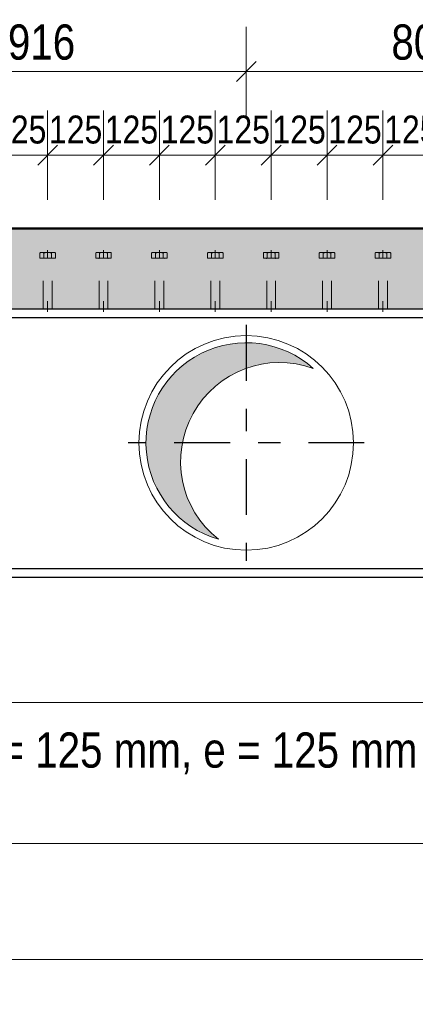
# Model space of a CAD drawing. Header units: millimetres. Extents: x -8.5 to 60.3, y 0 to 42.
# Tile 43 of 109: x 16.5 to 18.2, y 7.7 to 12.1. Entities that reach past the tile are written whole.
import ezdxf

# ---------------------------------------------------------------- set-up
doc = ezdxf.new("R2010")
doc.units = ezdxf.units.MM
doc.linetypes.add('DASHDOT', pattern=[1, 0.5, -0.25, 0, -0.25])
doc.linetypes.add('HIDDEN', pattern=[0.375, 0.25, -0.125])
doc.styles.add('Arial Narrow', font='ARIALN.TTF')
doc.dimstyles.new('Arch_Strakon_dimstyle', dxfattribs={"dimtxt": 11.25, "dimasz": 1, "dimexe": 1.25, "dimexo": 0.0625, "dimgap": 1, "dimtad": 0, "dimdec": 3, "dimzin": 12, "dimdsep": 46, "dimtxsty": 'Arial Narrow', "dimblk": 'Arrowhead_Tick', "dimsah": 1, "dimcen": 0, "dimse1": 1, "dimse2": 1, "dimclrd": 6, "dimclrt": 3, "dimazin": 0, "dimtfac": 1, "dimtdec": 4, "dimtmove": 0, "dimatfit": 3, "dimldrblk": 'NONE', "dimfxl": 1, "dimtvp": 1, "dimtolj": 1, "dimtzin": 0, "dimlwd": 13, "dimarcsym": 2})

# ---------------------------------------------------------------- blocks, each defined once
blk = doc.blocks.new('Arrowhead_Tick')
at = {"color": 0, "linetype": 'Continuous', "lineweight": -2, "ltscale": 0.5}
for p, q in [((0, 20), (0, -10)), ((-1, 0), (0, 0)), ((10, 0), (0, 0))]:
    blk.add_line(p, q, dxfattribs=at)
at = {"color": 2, "linetype": 'Continuous', "lineweight": 35, "ltscale": 0.5}
blk.add_line((4.42, 4.42), (-4.42, -4.42), dxfattribs=at)
blk = doc.blocks.new('*D28')
at = {"color": 6, "linetype": 'Continuous', "lineweight": 13}
blk.add_line((23.0661, 9.6636), (23.0661, 10.8436), dxfattribs=at)
at = {"layer": 'Defpoints', "color": 0}
for p in [(3.6684, 10.8536), (23.0661, 10.8536), (3.6684, 9.6536)]:
    blk.add_point(p, dxfattribs=at)
at = {"color": 6, "lineweight": 13, "xscale": 0.01, "yscale": 0.01, "zscale": 0.01}
for p, rotation in [((23.0661, 10.8536), 90), ((23.0661, 9.6536), 270)]:
    blk.add_blockref('Arrowhead_Tick', p, dxfattribs=dict(at, rotation=rotation))
at = {"color": 2, "lineweight": -2, "insert": (22.9357, 10.2536), "char_height": 0.1575, "attachment_point": 5, "rotation": 90, "style": 'Arial Narrow'}
blk.add_mtext('\\A1;600', dxfattribs=at)
blk = doc.blocks.new('_None')
blk = doc.blocks.new('*D57')
at = {"color": 6, "linetype": 'Continuous', "lineweight": 13}
blk.add_line((15.6717, 11.9159), (17.4828, 11.9159), dxfattribs=at)
at = {"layer": 'Defpoints', "color": 0}
for p in [(17.4928, 11.9159), (15.6617, 11.2136), (17.4928, 10.7816)]:
    blk.add_point(p, dxfattribs=at)
at = {"color": 6, "lineweight": 13, "xscale": 0.01, "yscale": 0.01, "zscale": 0.01}
blk.add_blockref('Arrowhead_Tick', (17.4928, 11.9159), dxfattribs=at)
at = {"color": 6, "lineweight": 13, "xscale": 0.01, "yscale": 0.01, "zscale": 0.01, "rotation": 180}
blk.add_blockref('Arrowhead_Tick', (15.6617, 11.9159), dxfattribs=at)
at = {"color": 2, "lineweight": -2, "insert": (16.5772, 12.0464), "char_height": 0.1575, "attachment_point": 5, "style": 'Arial Narrow'}
blk.add_mtext('\\A1;916', dxfattribs=at)
blk = doc.blocks.new('*D58')
at = {"color": 6, "linetype": 'Continuous', "lineweight": 13}
blk.add_line((17.5028, 11.9159), (19.0828, 11.9159), dxfattribs=at)
at = {"layer": 'Defpoints', "color": 0}
for p in [(19.0928, 11.9159), (17.4928, 10.7816), (19.0928, 10.7816)]:
    blk.add_point(p, dxfattribs=at)
at = {"color": 6, "lineweight": 13, "xscale": 0.01, "yscale": 0.01, "zscale": 0.01}
blk.add_blockref('Arrowhead_Tick', (19.0928, 11.9159), dxfattribs=at)
at = {"color": 6, "lineweight": 13, "xscale": 0.01, "yscale": 0.01, "zscale": 0.01, "rotation": 180}
blk.add_blockref('Arrowhead_Tick', (17.4928, 11.9159), dxfattribs=at)
at = {"color": 2, "lineweight": -2, "insert": (18.2928, 12.0464), "char_height": 0.1575, "attachment_point": 5, "style": 'Arial Narrow'}
blk.add_mtext('\\A1;800', dxfattribs=at)
blk = doc.blocks.new('*D66')
at = {"color": 6, "linetype": 'Continuous', "lineweight": 13}
blk.add_line((14.7884, 8.4617), (37.2933, 8.4617), dxfattribs=at)
at = {"layer": 'Defpoints', "color": 0}
for p in [(14.7784, 9.6536), (37.3033, 9.6536), (37.3033, 8.4617)]:
    blk.add_point(p, dxfattribs=at)
at = {"color": 6, "lineweight": 13, "xscale": 0.01, "yscale": 0.01, "zscale": 0.01}
blk.add_blockref('Arrowhead_Tick', (37.3033, 8.4617), dxfattribs=at)
at = {"color": 6, "lineweight": 13, "xscale": 0.01, "yscale": 0.01, "zscale": 0.01, "rotation": 180}
blk.add_blockref('Arrowhead_Tick', (14.7784, 8.4617), dxfattribs=at)
at = {"color": 2, "lineweight": -2, "insert": (26.0408, 8.5921), "char_height": 0.1575, "attachment_point": 5, "style": 'Arial Narrow'}
blk.add_mtext('\\A1;11262', dxfattribs=at)
blk = doc.blocks.new('*D102')
at = {"color": 6, "linetype": 'Continuous', "lineweight": 13}
blk.add_line((14.3884, 7.9414), (36.2328, 7.9414), dxfattribs=at)
at = {"layer": 'Defpoints', "color": 0}
for p in [(14.3784, 9.5936), (36.2428, 8.6434), (36.2428, 7.9414)]:
    blk.add_point(p, dxfattribs=at)
at = {"color": 6, "lineweight": 13, "xscale": 0.01, "yscale": 0.01, "zscale": 0.01}
blk.add_blockref('Arrowhead_Tick', (36.2428, 7.9414), dxfattribs=at)
at = {"color": 6, "lineweight": 13, "xscale": 0.01, "yscale": 0.01, "zscale": 0.01, "rotation": 180}
blk.add_blockref('Arrowhead_Tick', (14.3784, 7.9414), dxfattribs=at)
at = {"color": 2, "lineweight": 35, "insert": (25.3106, 8.0807), "char_height": 0.175, "attachment_point": 5, "style": 'Arial Narrow'}
blk.add_mtext('\\A1;10932', dxfattribs=at)
blk = doc.blocks.new('*D306')
at = {"color": 6, "linetype": 'Continuous', "lineweight": 13}
blk.add_line((16.3644, 11.5414), (16.5944, 11.5414), dxfattribs=at)
at = {"layer": 'Defpoints', "color": 0}
for p in [(16.6044, 11.5414), (16.3544, 11.1163), (16.6044, 11.1163)]:
    blk.add_point(p, dxfattribs=at)
at = {"color": 6, "lineweight": 13, "xscale": 0.01, "yscale": 0.01, "zscale": 0.01}
blk.add_blockref('Arrowhead_Tick', (16.6044, 11.5414), dxfattribs=at)
at = {"color": 6, "lineweight": 13, "xscale": 0.01, "yscale": 0.01, "zscale": 0.01, "rotation": 180}
blk.add_blockref('Arrowhead_Tick', (16.3544, 11.5414), dxfattribs=at)
at = {"color": 3, "lineweight": 35, "insert": (16.4794, 11.6552), "char_height": 0.125, "attachment_point": 5, "style": 'Arial Narrow'}
blk.add_mtext('\\A1;125', dxfattribs=at)
blk = doc.blocks.new('*D307')
at = {"color": 6, "linetype": 'Continuous', "lineweight": 13}
blk.add_line((16.6144, 11.5414), (16.8444, 11.5414), dxfattribs=at)
at = {"layer": 'Defpoints', "color": 0}
for p in [(16.8544, 11.5414), (16.6044, 11.1163), (16.8544, 11.1163)]:
    blk.add_point(p, dxfattribs=at)
at = {"color": 6, "lineweight": 13, "xscale": 0.01, "yscale": 0.01, "zscale": 0.01}
blk.add_blockref('Arrowhead_Tick', (16.8544, 11.5414), dxfattribs=at)
at = {"color": 6, "lineweight": 13, "xscale": 0.01, "yscale": 0.01, "zscale": 0.01, "rotation": 180}
blk.add_blockref('Arrowhead_Tick', (16.6044, 11.5414), dxfattribs=at)
at = {"color": 3, "lineweight": 35, "insert": (16.7294, 11.6552), "char_height": 0.125, "attachment_point": 5, "style": 'Arial Narrow'}
blk.add_mtext('\\A1;125', dxfattribs=at)
blk = doc.blocks.new('*D308')
at = {"color": 6, "linetype": 'Continuous', "lineweight": 13}
blk.add_line((16.8644, 11.5414), (17.0944, 11.5414), dxfattribs=at)
at = {"layer": 'Defpoints', "color": 0}
for p in [(17.1044, 11.5414), (16.8544, 11.1163), (17.1044, 11.1163)]:
    blk.add_point(p, dxfattribs=at)
at = {"color": 6, "lineweight": 13, "xscale": 0.01, "yscale": 0.01, "zscale": 0.01}
blk.add_blockref('Arrowhead_Tick', (17.1044, 11.5414), dxfattribs=at)
at = {"color": 6, "lineweight": 13, "xscale": 0.01, "yscale": 0.01, "zscale": 0.01, "rotation": 180}
blk.add_blockref('Arrowhead_Tick', (16.8544, 11.5414), dxfattribs=at)
at = {"color": 3, "lineweight": 35, "insert": (16.9794, 11.6552), "char_height": 0.125, "attachment_point": 5, "style": 'Arial Narrow'}
blk.add_mtext('\\A1;125', dxfattribs=at)
blk = doc.blocks.new('*D309')
at = {"color": 6, "linetype": 'Continuous', "lineweight": 13}
blk.add_line((17.1144, 11.5414), (17.3444, 11.5414), dxfattribs=at)
at = {"layer": 'Defpoints', "color": 0}
for p in [(17.3544, 11.5414), (17.1044, 11.1163), (17.3544, 11.1163)]:
    blk.add_point(p, dxfattribs=at)
at = {"color": 6, "lineweight": 13, "xscale": 0.01, "yscale": 0.01, "zscale": 0.01}
blk.add_blockref('Arrowhead_Tick', (17.3544, 11.5414), dxfattribs=at)
at = {"color": 6, "lineweight": 13, "xscale": 0.01, "yscale": 0.01, "zscale": 0.01, "rotation": 180}
blk.add_blockref('Arrowhead_Tick', (17.1044, 11.5414), dxfattribs=at)
at = {"color": 3, "lineweight": 35, "insert": (17.2294, 11.6552), "char_height": 0.125, "attachment_point": 5, "style": 'Arial Narrow'}
blk.add_mtext('\\A1;125', dxfattribs=at)
blk = doc.blocks.new('*D310')
at = {"color": 6, "linetype": 'Continuous', "lineweight": 13}
blk.add_line((17.3644, 11.5414), (17.5944, 11.5414), dxfattribs=at)
at = {"layer": 'Defpoints', "color": 0}
for p in [(17.6044, 11.5414), (17.3544, 11.1163), (17.6044, 11.1163)]:
    blk.add_point(p, dxfattribs=at)
at = {"color": 6, "lineweight": 13, "xscale": 0.01, "yscale": 0.01, "zscale": 0.01}
blk.add_blockref('Arrowhead_Tick', (17.6044, 11.5414), dxfattribs=at)
at = {"color": 6, "lineweight": 13, "xscale": 0.01, "yscale": 0.01, "zscale": 0.01, "rotation": 180}
blk.add_blockref('Arrowhead_Tick', (17.3544, 11.5414), dxfattribs=at)
at = {"color": 3, "lineweight": 35, "insert": (17.4794, 11.6552), "char_height": 0.125, "attachment_point": 5, "style": 'Arial Narrow'}
blk.add_mtext('\\A1;125', dxfattribs=at)
blk = doc.blocks.new('*D311')
at = {"color": 6, "linetype": 'Continuous', "lineweight": 13}
blk.add_line((17.6144, 11.5414), (17.8444, 11.5414), dxfattribs=at)
at = {"layer": 'Defpoints', "color": 0}
for p in [(17.8544, 11.5414), (17.6044, 11.1163), (17.8544, 11.1163)]:
    blk.add_point(p, dxfattribs=at)
at = {"color": 6, "lineweight": 13, "xscale": 0.01, "yscale": 0.01, "zscale": 0.01}
blk.add_blockref('Arrowhead_Tick', (17.8544, 11.5414), dxfattribs=at)
at = {"color": 6, "lineweight": 13, "xscale": 0.01, "yscale": 0.01, "zscale": 0.01, "rotation": 180}
blk.add_blockref('Arrowhead_Tick', (17.6044, 11.5414), dxfattribs=at)
at = {"color": 3, "lineweight": 35, "insert": (17.7294, 11.6552), "char_height": 0.125, "attachment_point": 5, "style": 'Arial Narrow'}
blk.add_mtext('\\A1;125', dxfattribs=at)
blk = doc.blocks.new('*D312')
at = {"color": 6, "linetype": 'Continuous', "lineweight": 13}
blk.add_line((17.8644, 11.5414), (18.0944, 11.5414), dxfattribs=at)
at = {"layer": 'Defpoints', "color": 0}
for p in [(18.1044, 11.5414), (17.8544, 11.1163), (18.1044, 11.1163)]:
    blk.add_point(p, dxfattribs=at)
at = {"color": 6, "lineweight": 13, "xscale": 0.01, "yscale": 0.01, "zscale": 0.01}
blk.add_blockref('Arrowhead_Tick', (18.1044, 11.5414), dxfattribs=at)
at = {"color": 6, "lineweight": 13, "xscale": 0.01, "yscale": 0.01, "zscale": 0.01, "rotation": 180}
blk.add_blockref('Arrowhead_Tick', (17.8544, 11.5414), dxfattribs=at)
at = {"color": 3, "lineweight": 35, "insert": (17.9794, 11.6552), "char_height": 0.125, "attachment_point": 5, "style": 'Arial Narrow'}
blk.add_mtext('\\A1;125', dxfattribs=at)
blk = doc.blocks.new('*D313')
at = {"color": 6, "linetype": 'Continuous', "lineweight": 13}
blk.add_line((18.1144, 11.5414), (18.3444, 11.5414), dxfattribs=at)
at = {"layer": 'Defpoints', "color": 0}
for p in [(18.3544, 11.5414), (18.1044, 11.1163), (18.3544, 11.1163)]:
    blk.add_point(p, dxfattribs=at)
at = {"color": 6, "lineweight": 13, "xscale": 0.01, "yscale": 0.01, "zscale": 0.01}
blk.add_blockref('Arrowhead_Tick', (18.3544, 11.5414), dxfattribs=at)
at = {"color": 6, "lineweight": 13, "xscale": 0.01, "yscale": 0.01, "zscale": 0.01, "rotation": 180}
blk.add_blockref('Arrowhead_Tick', (18.1044, 11.5414), dxfattribs=at)
at = {"color": 3, "lineweight": 35, "insert": (18.2294, 11.6552), "char_height": 0.125, "attachment_point": 5, "style": 'Arial Narrow'}
blk.add_mtext('\\A1;125', dxfattribs=at)

msp = doc.modelspace()

# ---------------------------------------------------------------- hatches: boundary and pattern name
at = {"true_color": 0xceffce}
msp.add_hatch(color=254, dxfattribs=at).paths.add_polyline_path([(36.903281, 11.213589), (36.803281, 10.853589), (14.778382, 10.853589), (14.778382, 10.873589), (14.698382, 10.873589), (14.698382, 10.853589), (14.058382, 10.853589), (14.058382, 10.873589), (13.978382, 10.873589), (13.978382, 10.853589), (3.668384, 10.853589), (3.668384, 10.873589), (3.618384, 10.873589), (3.618384, 10.853589), (3.078384, 10.853589), (3.078384, 11.213589)])
at = {"true_color": 0xdfdfdf}
msp.add_hatch(color=254, dxfattribs=at).paths.add_polyline_path([(17.78694, 10.591994), (17.780813, 10.597224), (17.774593, 10.602344), (17.768282, 10.607351), (17.761881, 10.612244), (17.755394, 10.617021), (17.748823, 10.621681), (17.742168, 10.626222), (17.735433, 10.630643), (17.72862, 10.634942), (17.72173, 10.639117), (17.714767, 10.643169), (17.707732, 10.647095), (17.700627, 10.650893), (17.693456, 10.654564), (17.68622, 10.658104), (17.678921, 10.661515), (17.671562, 10.664794), (17.664145, 10.667939), (17.656674, 10.670952), (17.649149, 10.673829), (17.641573, 10.676571), (17.63395, 10.679176), (17.626281, 10.681644), (17.618569, 10.683974), (17.610817, 10.686165), (17.603026, 10.688216), (17.5952, 10.690127), (17.58734, 10.691897), (17.57945, 10.693525), (17.571532, 10.695011), (17.563589, 10.696355), (17.555623, 10.697556), (17.547636, 10.698614), (17.539632, 10.699528), (17.531613, 10.700298), (17.523581, 10.700924), (17.515539, 10.701406), (17.50749, 10.701742), (17.499436, 10.701935), (17.49138, 10.701982), (17.483325, 10.701885), (17.475272, 10.701643), (17.467225, 10.701257), (17.459186, 10.700726), (17.451159, 10.70005), (17.443144, 10.699231), (17.435146, 10.698267), (17.427166, 10.69716), (17.419207, 10.69591), (17.411272, 10.694517), (17.403364, 10.692982), (17.395484, 10.691305), (17.387636, 10.689487), (17.379821, 10.687528), (17.372044, 10.685429), (17.364305, 10.68319), (17.356607, 10.680813), (17.348954, 10.678298), (17.341346, 10.675645), (17.333788, 10.672857), (17.326281, 10.669933), (17.318828, 10.666875), (17.311431, 10.663683), (17.304093, 10.660359), (17.296815, 10.656904), (17.289601, 10.653318), (17.282452, 10.649604), (17.275371, 10.645762), (17.26836, 10.641793), (17.261422, 10.637698), (17.254559, 10.63348), (17.247772, 10.629139), (17.241064, 10.624677), (17.234438, 10.620095), (17.227895, 10.615395), (17.221437, 10.610578), (17.215068, 10.605646), (17.208787, 10.6006), (17.202599, 10.595442), (17.196504, 10.590174), (17.190505, 10.584797), (17.184603, 10.579313), (17.178801, 10.573724), (17.1731, 10.568032), (17.167502, 10.562238), (17.162009, 10.556344), (17.156623, 10.550353), (17.151346, 10.544266), (17.146179, 10.538085), (17.141124, 10.531813), (17.136182, 10.52545), (17.131355, 10.519), (17.126645, 10.512464), (17.122053, 10.505845), (17.117581, 10.499144), (17.11323, 10.492364), (17.109001, 10.485506), (17.104897, 10.478574), (17.100917, 10.471569), (17.097064, 10.464494), (17.093339, 10.457351), (17.089743, 10.450142), (17.086276, 10.44287), (17.082941, 10.435536), (17.079739, 10.428144), (17.076669, 10.420696), (17.073734, 10.413193), (17.070934, 10.405639), (17.068271, 10.398036), (17.065744, 10.390386), (17.063355, 10.382692), (17.061105, 10.374957), (17.058994, 10.367182), (17.057023, 10.35937), (17.055193, 10.351525), (17.053504, 10.343648), (17.051957, 10.335741), (17.050553, 10.327809), (17.04929, 10.319852), (17.048172, 10.311874), (17.047196, 10.303877), (17.046365, 10.295864), (17.045677, 10.287837), (17.045134, 10.279799), (17.044735, 10.271753), (17.044481, 10.2637), (17.044372, 10.255645), (17.044408, 10.247589), (17.044588, 10.239535), (17.044913, 10.231485), (17.045382, 10.223442), (17.045996, 10.21541), (17.046754, 10.207389), (17.047656, 10.199384), (17.048702, 10.191396), (17.049891, 10.183428), (17.051223, 10.175482), (17.052697, 10.167562), (17.054314, 10.15967), (17.056072, 10.151808), (17.057971, 10.143979), (17.06001, 10.136185), (17.062189, 10.128429), (17.064508, 10.120714), (17.066964, 10.113041), (17.069558, 10.105414), (17.072288, 10.097834), (17.075154, 10.090305), (17.078155, 10.082829), (17.08129, 10.075407), (17.084558, 10.068044), (17.087957, 10.06074), (17.091487, 10.053498), (17.095147, 10.046321), (17.098935, 10.039211), (17.10285, 10.03217), (17.106891, 10.025201), (17.111056, 10.018305), (17.115345, 10.011485), (17.119756, 10.004744), (17.124287, 9.998082), (17.128937, 9.991504), (17.133704, 9.985009), (17.138587, 9.978602), (17.143585, 9.972283), (17.148695, 9.966055), (17.153917, 9.95992), (17.159247, 9.95388), (17.164686, 9.947936), (17.17023, 9.942091), (17.175878, 9.936347), (17.181629, 9.930705), (17.18748, 9.925167), (17.19343, 9.919736), (17.199476, 9.914412), (17.205617, 9.909197), (17.211851, 9.904094), (17.218176, 9.899103), (17.224589, 9.894227), (17.231088, 9.889467), (17.237672, 9.884825), (17.244339, 9.880301), (17.251085, 9.875898), (17.25791, 9.871617), (17.26481, 9.86746), (17.271784, 9.863427), (17.27883, 9.85952), (17.285944, 9.85574), (17.293125, 9.852088), (17.300371, 9.848566), (17.307678, 9.845175), (17.315046, 9.841916), (17.322471, 9.838789), (17.32995, 9.835797), (17.337483, 9.832939), (17.345065, 9.830217), (17.352695, 9.827632), (17.360371, 9.825184), (17.368089, 9.822875), (17.362067, 9.827697), (17.35613, 9.832623), (17.35028, 9.837652), (17.344518, 9.842783), (17.338846, 9.848013), (17.333267, 9.853341), (17.327781, 9.858765), (17.322391, 9.864284), (17.317098, 9.869897), (17.311903, 9.875601), (17.306808, 9.881394), (17.301816, 9.887275), (17.296926, 9.893243), (17.292142, 9.899295), (17.287463, 9.905429), (17.282893, 9.911644), (17.278431, 9.917938), (17.274079, 9.924308), (17.26984, 9.930753), (17.265713, 9.937272), (17.261701, 9.943861), (17.257804, 9.950519), (17.254023, 9.957244), (17.250361, 9.964034), (17.246817, 9.970887), (17.243394, 9.9778), (17.240091, 9.984772), (17.23691, 9.991801), (17.233853, 9.998884), (17.230919, 10.006019), (17.22811, 10.013205), (17.225427, 10.020438), (17.222871, 10.027716), (17.220441, 10.035039), (17.21814, 10.042402), (17.215967, 10.049805), (17.213924, 10.057244), (17.21201, 10.064718), (17.210228, 10.072224), (17.208576, 10.07976), (17.207056, 10.087323), (17.205668, 10.094912), (17.204412, 10.102524), (17.20329, 10.110156), (17.2023, 10.117808), (17.201445, 10.125475), (17.200722, 10.133156), (17.200134, 10.140848), (17.19968, 10.148549), (17.199361, 10.156257), (17.199176, 10.16397), (17.199125, 10.171685), (17.199208, 10.179399), (17.199427, 10.18711), (17.199779, 10.194817), (17.200266, 10.202517), (17.200887, 10.210206), (17.201642, 10.217884), (17.202531, 10.225547), (17.203553, 10.233194), (17.204708, 10.240822), (17.205996, 10.248428), (17.207416, 10.256011), (17.208969, 10.263568), (17.210653, 10.271097), (17.212467, 10.278595), (17.214413, 10.286061), (17.216488, 10.293491), (17.218692, 10.300884), (17.221025, 10.308238), (17.223486, 10.31555), (17.226073, 10.322818), (17.228787, 10.330039), (17.231627, 10.337212), (17.234591, 10.344335), (17.237679, 10.351405), (17.240889, 10.35842), (17.244222, 10.365378), (17.247675, 10.372277), (17.251248, 10.379114), (17.254939, 10.385888), (17.258748, 10.392597), (17.262674, 10.399239), (17.266714, 10.405811), (17.270869, 10.412311), (17.275136, 10.418738), (17.279514, 10.42509), (17.284003, 10.431365), (17.2886, 10.43756), (17.293305, 10.443674), (17.298115, 10.449706), (17.30303, 10.455652), (17.308048, 10.461512), (17.313167, 10.467284), (17.318386, 10.472965), (17.323703, 10.478555), (17.329117, 10.484051), (17.334626, 10.489452), (17.340228, 10.494756), (17.345922, 10.499962), (17.351706, 10.505068), (17.357577, 10.510072), (17.363535, 10.514973), (17.369578, 10.519769), (17.375703, 10.524459), (17.381909, 10.529042), (17.388194, 10.533516), (17.394556, 10.537879), (17.400994, 10.542132), (17.407504, 10.546271), (17.414085, 10.550296), (17.420736, 10.554206), (17.427454, 10.557999), (17.434237, 10.561675), (17.441083, 10.565231), (17.447989, 10.568668), (17.454955, 10.571984), (17.461978, 10.575179), (17.469055, 10.57825), (17.476184, 10.581197), (17.483364, 10.58402), (17.490592, 10.586717), (17.497866, 10.589288), (17.505183, 10.591731), (17.512542, 10.594047), (17.519941, 10.596234), (17.527376, 10.598291), (17.534846, 10.600219), (17.542349, 10.602016), (17.549881, 10.603682), (17.557442, 10.605217), (17.565028, 10.60662), (17.572638, 10.60789), (17.580268, 10.609027), (17.587917, 10.610031), (17.595583, 10.610902), (17.603262, 10.611639), (17.610953, 10.612242), (17.618654, 10.612711), (17.626361, 10.613045), (17.634073, 10.613245), (17.641788, 10.613311), (17.649502, 10.613242), (17.657214, 10.613039), (17.664922, 10.612701), (17.672622, 10.612229), (17.680313, 10.611623), (17.687992, 10.610883), (17.695657, 10.610009), (17.703306, 10.609002), (17.710936, 10.607861), (17.718545, 10.606588), (17.72613, 10.605182), (17.73369, 10.603644), (17.741222, 10.601975), (17.748724, 10.600175), (17.756193, 10.598244), (17.763628, 10.596183), (17.771025, 10.593993), (17.778383, 10.591674), (17.7857, 10.589228), (17.792973, 10.586654)])

# ---------------------------------------------------------------- linework, layer by layer
at = {"color": 4, "linetype": 'Continuous', "lineweight": 50}
msp.add_line((3.578384, 11.213589), (36.903281, 11.213589), dxfattribs=at)
at = {"color": 6, "linetype": 'HIDDEN', "lineweight": 13, "ltscale": 0.5}
for p, q in [((16.569741, 11.080341), (16.569741, 11.10402)), ((16.578402, 11.106341), (16.630363, 11.106341)), ((16.587062, 11.10402), (16.587062, 11.080341)), ((16.604382, 11.116341), (16.604382, 11.080341)), ((16.621703, 11.080341), (16.621703, 11.104005)), ((16.639023, 11.080341), (16.639023, 11.104005)), ((16.819741, 11.080341), (16.819741, 11.10402)), ((16.828402, 11.106341), (16.880363, 11.106341)), ((16.837062, 11.10402), (16.837062, 11.080341)), ((16.854382, 11.116341), (16.854382, 11.080341)), ((16.871703, 11.080341), (16.871703, 11.104005)), ((16.889023, 11.080341), (16.889023, 11.104005)), ((17.069741, 11.080341), (17.069741, 11.10402)), ((17.078402, 11.106341), (17.130363, 11.106341)), ((17.087062, 11.10402), (17.087062, 11.080341)), ((17.104382, 11.116341), (17.104382, 11.080341)), ((17.121703, 11.080341), (17.121703, 11.104005)), ((17.139023, 11.080341), (17.139023, 11.104005)), ((17.319741, 11.080341), (17.319741, 11.10402)), ((17.328402, 11.106341), (17.380363, 11.106341)), ((17.337062, 11.10402), (17.337062, 11.080341)), ((17.354382, 11.116341), (17.354382, 11.080341)), ((17.371703, 11.080341), (17.371703, 11.104005)), ((17.389023, 11.080341), (17.389023, 11.104005)), ((17.569741, 11.080341), (17.569741, 11.10402)), ((17.578402, 11.106341), (17.630363, 11.106341)), ((17.587062, 11.10402), (17.587062, 11.080341)), ((17.604382, 11.116341), (17.604382, 11.080341)), ((17.621703, 11.080341), (17.621703, 11.104005)), ((17.639023, 11.080341), (17.639023, 11.104005)), ((17.819741, 11.080341), (17.819741, 11.10402)), ((17.828402, 11.106341), (17.880363, 11.106341)), ((17.837062, 11.10402), (17.837062, 11.080341)), ((17.854382, 11.116341), (17.854382, 11.080341)), ((17.871703, 11.080341), (17.871703, 11.104005)), ((17.889023, 11.080341), (17.889023, 11.104005)), ((18.069741, 11.080341), (18.069741, 11.10402)), ((18.078402, 11.106341), (18.130363, 11.106341)), ((18.087062, 11.10402), (18.087062, 11.080341)), ((18.104382, 11.116341), (18.104382, 11.080341)), ((18.121703, 11.080341), (18.121703, 11.104005)), ((18.139023, 11.080341), (18.139023, 11.104005)), ((16.639023, 11.080341), (16.569741, 11.080341)), ((16.626382, 11.080341), (16.582382, 11.080341)), ((16.584382, 10.853589), (16.584382, 11.078341)), ((16.624382, 10.853589), (16.624382, 11.078341)), ((16.889023, 11.080341), (16.819741, 11.080341)), ((16.876382, 11.080341), (16.832382, 11.080341)), ((16.834382, 10.853589), (16.834382, 11.078341)), ((16.874382, 10.853589), (16.874382, 11.078341)), ((17.139023, 11.080341), (17.069741, 11.080341)), ((17.126382, 11.080341), (17.082382, 11.080341)), ((17.084382, 10.853589), (17.084382, 11.078341)), ((17.124382, 10.853589), (17.124382, 11.078341)), ((17.389023, 11.080341), (17.319741, 11.080341)), ((17.376382, 11.080341), (17.332382, 11.080341)), ((17.334382, 10.853589), (17.334382, 11.078341)), ((17.374382, 10.853589), (17.374382, 11.078341)), ((17.639023, 11.080341), (17.569741, 11.080341)), ((17.626382, 11.080341), (17.582382, 11.080341)), ((17.584382, 10.853589), (17.584382, 11.078341)), ((17.624382, 10.853589), (17.624382, 11.078341)), ((17.889023, 11.080341), (17.819741, 11.080341)), ((17.876382, 11.080341), (17.832382, 11.080341)), ((17.834382, 10.853589), (17.834382, 11.078341)), ((17.874382, 10.853589), (17.874382, 11.078341)), ((18.139023, 11.080341), (18.069741, 11.080341)), ((18.126382, 11.080341), (18.082382, 11.080341)), ((18.084382, 10.853589), (18.084382, 11.078341)), ((18.124382, 10.853589), (18.124382, 11.078341)), ((16.584382, 10.853589), (16.584382, 10.887808)), ((16.604382, 10.853589), (16.604382, 10.887808)), ((16.604382, 10.887808), (16.604382, 10.840341)), ((16.624382, 10.853589), (16.624382, 10.887808)), ((16.834382, 10.853589), (16.834382, 10.887808)), ((16.854382, 10.853589), (16.854382, 10.887808)), ((16.854382, 10.887808), (16.854382, 10.840341)), ((16.874382, 10.853589), (16.874382, 10.887808)), ((17.084382, 10.853589), (17.084382, 10.887808)), ((17.104382, 10.853589), (17.104382, 10.887808)), ((17.104382, 10.887808), (17.104382, 10.840341)), ((17.124382, 10.853589), (17.124382, 10.887808)), ((17.334382, 10.853589), (17.334382, 10.887808)), ((17.354382, 10.853589), (17.354382, 10.887808)), ((17.354382, 10.887808), (17.354382, 10.840341)), ((17.374382, 10.853589), (17.374382, 10.887808)), ((17.584382, 10.853589), (17.584382, 10.887808)), ((17.604382, 10.853589), (17.604382, 10.887808)), ((17.604382, 10.887808), (17.604382, 10.840341)), ((17.624382, 10.853589), (17.624382, 10.887808)), ((17.834382, 10.853589), (17.834382, 10.887808)), ((17.854382, 10.853589), (17.854382, 10.887808)), ((17.854382, 10.887808), (17.854382, 10.840341)), ((17.874382, 10.853589), (17.874382, 10.887808)), ((18.084382, 10.853589), (18.084382, 10.887808)), ((18.104382, 10.853589), (18.104382, 10.887808)), ((18.104382, 10.887808), (18.104382, 10.840341)), ((18.124382, 10.853589), (18.124382, 10.887808)), ((16.624382, 10.853589), (16.584382, 10.853589)), ((16.874382, 10.853589), (16.834382, 10.853589)), ((17.124382, 10.853589), (17.084382, 10.853589)), ((17.374382, 10.853589), (17.334382, 10.853589)), ((17.624382, 10.853589), (17.584382, 10.853589)), ((17.874382, 10.853589), (17.834382, 10.853589)), ((18.124382, 10.853589), (18.084382, 10.853589))]:
    msp.add_line(p, q, dxfattribs=at)
at = {"color": 3, "linetype": 'Continuous', "lineweight": 25}
for p, q in [((14.778382, 10.853589), (36.803281, 10.853589)), ((14.778382, 10.815589), (36.803281, 10.815589)), ((14.778382, 9.691589), (37.303281, 9.691589)), ((14.778382, 9.653589), (37.303281, 9.653589))]:
    msp.add_line(p, q, dxfattribs=at)
at = {"color": 10, "linetype": 'DASHDOT', "ltscale": 0.5}
for p, q in [((17.492763, 10.781589), (17.492763, 9.725589)), ((18.020763, 10.253589), (16.964763, 10.253589))]:
    msp.add_line(p, q, dxfattribs=at)
at = {"color": 6, "linetype": 'Continuous', "lineweight": 13, "ltscale": 0.5}
msp.add_line((14.678382, 9.091397), (19.704382, 9.091397), dxfattribs=at)
at = {"color": 5, "linetype": 'Continuous', "lineweight": 18}
msp.add_circle((17.492763, 10.253589), 0.48, dxfattribs=at)
at = {"color": 6, "linetype": 'HIDDEN', "lineweight": 13, "ltscale": 0.5}
for centre, radius, start, end in [((16.578402, 11.089021), 0.01732, 59.99927, 120.000728), ((16.604382, 11.03942), 0.066867, 74.987632, 105.009015), ((16.630363, 11.089021), 0.017307, 59.974265, 120.025735), ((16.828402, 11.089021), 0.01732, 59.99927, 120.000728), ((16.854382, 11.03942), 0.066867, 74.987632, 105.009015), ((16.880363, 11.089021), 0.017307, 59.974265, 120.025735), ((17.078402, 11.089021), 0.01732, 59.99927, 120.000728), ((17.104382, 11.03942), 0.066867, 74.987632, 105.009015), ((17.130363, 11.089021), 0.017307, 59.974265, 120.025735), ((17.328402, 11.089021), 0.01732, 59.99927, 120.000728), ((17.354382, 11.03942), 0.066867, 74.987632, 105.009015), ((17.380363, 11.089021), 0.017307, 59.974265, 120.025735), ((17.578402, 11.089021), 0.01732, 59.99927, 120.000728), ((17.604382, 11.03942), 0.066867, 74.987632, 105.009015), ((17.630363, 11.089021), 0.017307, 59.974265, 120.025735), ((17.828402, 11.089021), 0.01732, 59.99927, 120.000728), ((17.854382, 11.03942), 0.066867, 74.987632, 105.009015), ((17.880363, 11.089021), 0.017307, 59.974265, 120.025735), ((18.078402, 11.089021), 0.01732, 59.99927, 120.000728), ((18.104382, 11.03942), 0.066867, 74.987632, 105.009015), ((18.130363, 11.089021), 0.017307, 59.974265, 120.025735), ((16.582382, 11.078341), 0.002, 0, 90.000019), ((16.626382, 11.078341), 0.002, 90, 180), ((16.832382, 11.078341), 0.002, 0, 90.000019), ((16.876382, 11.078341), 0.002, 90, 180), ((17.082382, 11.078341), 0.002, 0, 90.000019), ((17.126382, 11.078341), 0.002, 90, 180), ((17.332382, 11.078341), 0.002, 0, 90.000019), ((17.376382, 11.078341), 0.002, 90, 180), ((17.582382, 11.078341), 0.002, 0, 90.000019), ((17.626382, 11.078341), 0.002, 90, 180), ((17.832382, 11.078341), 0.002, 0, 90.000019), ((17.876382, 11.078341), 0.002, 90, 180), ((18.082382, 11.078341), 0.002, 0, 90.000019), ((18.126382, 11.078341), 0.002, 90, 180)]:
    msp.add_arc(centre, radius, start, end, dxfattribs=at)
at = {"color": 9, "linetype": 'Continuous', "lineweight": 0}
for centre, radius, start, end in [((17.492763, 10.253589), 0.448395, 47.969881, 253.856497), ((17.641696, 10.170739), 0.442572, 70.012643, 231.813735)]:
    msp.add_arc(centre, radius, start, end, dxfattribs=at)

# ---------------------------------------------------------------- texts
at = {"color": 2, "lineweight": 35, "style": 'Arial Narrow'}
msp.add_text('20 Dübel ø 22 mm/ h = 125 mm, e = 125 mm mittig auf Trägerachse', height=0.1575, dxfattribs=at).set_placement((14.658495, 8.800455))

# ---------------------------------------------------------------- dimensions: what is measured, and where the dimension line sits
at = {"lineweight": -2}
for base, p1, p2, text, picture, middle in [((17.492763, 11.915949), (15.661656, 11.213589), (17.492763, 10.781589), '916', '*D57', (16.577209, 11.915949)), ((19.092763, 11.915949), (17.492763, 10.781589), (19.092763, 10.781589), '800', '*D58', (18.292763, 11.915949)), ((37.303281, 8.461652), (14.778382, 9.653589), (37.303281, 9.653589), '11262', '*D66', (26.040832, 8.461652))]:
    dim = msp.add_linear_dim(base=base, p1=p1, p2=p2, text=text, dimstyle='Arch_Strakon_dimstyle', override={"dimscale": 0.01, "dimtxt": 15.75, "dimasz": 1, "dimgap": 5, "dimtad": 1, "dimjust": 0, "dimtih": 0, "dimtoh": 0, "dimdec": 2, "dimdsep": 46, "dimtxsty": 'Arial Narrow', "dimclrd": 6, "dimclrt": 2, "dimtix": 1, "dimtofl": 255, "dimtmove": 0, "dimatfit": 2, "dimfxl": 0, "dimfxlon": 0, "dimtvp": 31.746032, "dimlwd": 13}, dxfattribs=at)
    dim.commit()
    dim.dimension.update_dxf_attribs({"geometry": picture, "text_midpoint": middle, "dimtype": 160})
at = {"lineweight": 35}
for base, p1, p2, text, override, picture, middle in [((16.604382, 11.541397), (16.354382, 11.116341), (16.604382, 11.116341), '125', {"dimscale": 0.01, "dimtxt": 12.5, "dimasz": 1, "dimgap": 5, "dimtad": 1, "dimjust": 0, "dimtih": 0, "dimtoh": 0, "dimdec": 3, "dimdsep": 46, "dimtxsty": 'Arial Narrow', "dimclrd": 6, "dimclrt": 3, "dimtix": 1, "dimtofl": 255, "dimtmove": 0, "dimatfit": 2, "dimfxl": 0, "dimfxlon": 0, "dimtvp": 40, "dimlwd": 13}, '*D306', (16.479382, 11.541397)), ((16.854382, 11.541397), (16.604382, 11.116341), (16.854382, 11.116341), '125', {"dimscale": 0.01, "dimtxt": 12.5, "dimasz": 1, "dimgap": 5, "dimtad": 1, "dimjust": 0, "dimtih": 0, "dimtoh": 0, "dimdec": 3, "dimdsep": 46, "dimtxsty": 'Arial Narrow', "dimclrd": 6, "dimclrt": 3, "dimtix": 1, "dimtofl": 255, "dimtmove": 0, "dimatfit": 2, "dimfxl": 0, "dimfxlon": 0, "dimtvp": 40, "dimlwd": 13}, '*D307', (16.729382, 11.541397)), ((17.104382, 11.541397), (16.854382, 11.116341), (17.104382, 11.116341), '125', {"dimscale": 0.01, "dimtxt": 12.5, "dimasz": 1, "dimgap": 5, "dimtad": 1, "dimjust": 0, "dimtih": 0, "dimtoh": 0, "dimdec": 3, "dimdsep": 46, "dimtxsty": 'Arial Narrow', "dimclrd": 6, "dimclrt": 3, "dimtix": 1, "dimtofl": 255, "dimtmove": 0, "dimatfit": 2, "dimfxl": 0, "dimfxlon": 0, "dimtvp": 40, "dimlwd": 13}, '*D308', (16.979382, 11.541397)), ((17.354382, 11.541397), (17.104382, 11.116341), (17.354382, 11.116341), '125', {"dimscale": 0.01, "dimtxt": 12.5, "dimasz": 1, "dimgap": 5, "dimtad": 1, "dimjust": 0, "dimtih": 0, "dimtoh": 0, "dimdec": 3, "dimdsep": 46, "dimtxsty": 'Arial Narrow', "dimclrd": 6, "dimclrt": 3, "dimtix": 1, "dimtofl": 255, "dimtmove": 0, "dimatfit": 2, "dimfxl": 0, "dimfxlon": 0, "dimtvp": 40, "dimlwd": 13}, '*D309', (17.229382, 11.541397)), ((17.604382, 11.541397), (17.354382, 11.116341), (17.604382, 11.116341), '125', {"dimscale": 0.01, "dimtxt": 12.5, "dimasz": 1, "dimgap": 5, "dimtad": 1, "dimjust": 0, "dimtih": 0, "dimtoh": 0, "dimdec": 3, "dimdsep": 46, "dimtxsty": 'Arial Narrow', "dimclrd": 6, "dimclrt": 3, "dimtix": 1, "dimtofl": 255, "dimtmove": 0, "dimatfit": 2, "dimfxl": 0, "dimfxlon": 0, "dimtvp": 40, "dimlwd": 13}, '*D310', (17.479382, 11.541397)), ((17.854382, 11.541397), (17.604382, 11.116341), (17.854382, 11.116341), '125', {"dimscale": 0.01, "dimtxt": 12.5, "dimasz": 1, "dimgap": 5, "dimtad": 1, "dimjust": 0, "dimtih": 0, "dimtoh": 0, "dimdec": 3, "dimdsep": 46, "dimtxsty": 'Arial Narrow', "dimclrd": 6, "dimclrt": 3, "dimtix": 1, "dimtofl": 255, "dimtmove": 0, "dimatfit": 2, "dimfxl": 0, "dimfxlon": 0, "dimtvp": 40, "dimlwd": 13}, '*D311', (17.729382, 11.541397)), ((18.104382, 11.541397), (17.854382, 11.116341), (18.104382, 11.116341), '125', {"dimscale": 0.01, "dimtxt": 12.5, "dimasz": 1, "dimgap": 5, "dimtad": 1, "dimjust": 0, "dimtih": 0, "dimtoh": 0, "dimdec": 3, "dimdsep": 46, "dimtxsty": 'Arial Narrow', "dimclrd": 6, "dimclrt": 3, "dimtix": 1, "dimtofl": 255, "dimtmove": 0, "dimatfit": 2, "dimfxl": 0, "dimfxlon": 0, "dimtvp": 40, "dimlwd": 13}, '*D312', (17.979382, 11.541397)), ((18.354382, 11.541397), (18.104382, 11.116341), (18.354382, 11.116341), '125', {"dimscale": 0.01, "dimtxt": 12.5, "dimasz": 1, "dimgap": 5, "dimtad": 1, "dimjust": 0, "dimtih": 0, "dimtoh": 0, "dimdec": 3, "dimdsep": 46, "dimtxsty": 'Arial Narrow', "dimclrd": 6, "dimclrt": 3, "dimtix": 1, "dimtofl": 255, "dimtmove": 0, "dimatfit": 2, "dimfxl": 0, "dimfxlon": 0, "dimtvp": 40, "dimlwd": 13}, '*D313', (18.229382, 11.541397)), ((36.242763, 7.941397), (14.378382, 9.593589), (36.242763, 8.643425), '10932', {"dimscale": 0.01, "dimtxt": 17.5, "dimasz": 1, "dimgap": 5, "dimtad": 1, "dimjust": 0, "dimtih": 0, "dimtoh": 0, "dimdec": 3, "dimdsep": 46, "dimtxsty": 'Arial Narrow', "dimclrd": 6, "dimclrt": 2, "dimtix": 1, "dimtofl": 255, "dimtmove": 0, "dimatfit": 2, "dimfxl": 0, "dimfxlon": 0, "dimtvp": 28.571429, "dimlwd": 13}, '*D102', (25.310572, 7.941397))]:
    dim = msp.add_linear_dim(base=base, p1=p1, p2=p2, text=text, dimstyle='Arch_Strakon_dimstyle', override=override, dxfattribs=at)
    dim.commit()
    dim.dimension.update_dxf_attribs({"geometry": picture, "text_midpoint": middle, "dimtype": 160})
at = {"lineweight": -2}
dim = msp.add_linear_dim(base=(23.066082, 10.853589), p1=(3.668384, 9.653589), p2=(3.668384, 10.853589), angle=90, text='600', dimstyle='Arch_Strakon_dimstyle', override={"dimscale": 0.01, "dimtxt": 15.75, "dimasz": 1, "dimgap": 5, "dimtad": 1, "dimjust": 0, "dimtih": 0, "dimtoh": 0, "dimdec": 2, "dimdsep": 46, "dimtxsty": 'Arial Narrow', "dimclrd": 6, "dimclrt": 2, "dimtix": 1, "dimtofl": 255, "dimtmove": 0, "dimatfit": 2, "dimfxl": 0, "dimfxlon": 0, "dimtvp": 31.746032, "dimlwd": 13}, dxfattribs=at)
dim.commit()
dim.dimension.update_dxf_attribs({"geometry": '*D28', "text_midpoint": (23.066082, 10.253589), "dimtype": 160})

doc.saveas('drawing.dxf')
